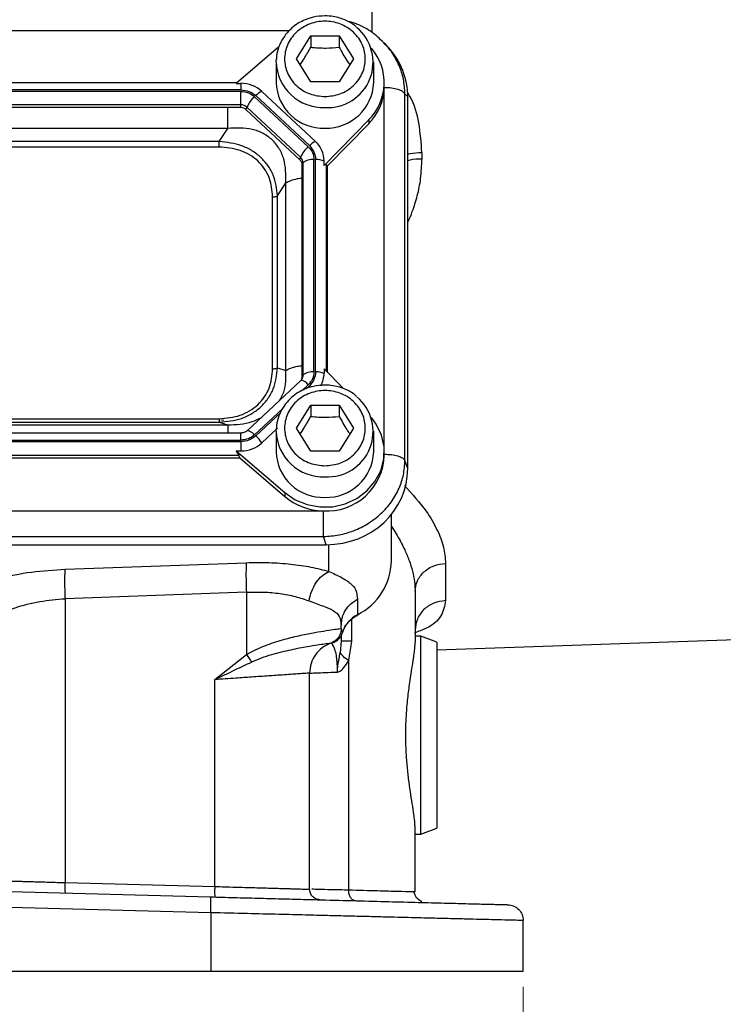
# Model space of a CAD drawing. Header units: inches. Extents: x 0.6 to 16.3, y 0.2 to 11.5.
# Tile 4 of 16: x 5.4 to 7.2, y 4 to 6.5. Entities that reach past the tile are written whole.
import ezdxf

# ---------------------------------------------------------------- set-up
doc = ezdxf.new("R2010")
doc.units = ezdxf.units.IN
doc.header["$MEASUREMENT"] = 0
doc.styles.add('SLDTEXTSTYLE0', font='TXT', dxfattribs={"width": 0.75})
doc.dimstyles.new('SLDDIMSTYLE3', dxfattribs={"dimtxt": 0.137795, "dimasz": 0.14, "dimexe": 0, "dimexo": 0.0625, "dimgap": 0.034449, "dimtad": 0, "dimdec": 1, "dimlfac": 1.5, "dimrnd": 1e-09, "dimzin": 12, "dimdsep": 46, "dimtxsty": 'SLDTEXTSTYLE0', "dimblk1": 'CLOSED', "dimblk2": 'CLOSED', "dimsah": 1, "dimcen": 0.09, "dimadec": 0, "dimazin": 3, "dimtfac": 1, "dimtdec": 1, "dimtofl": 0, "dimtmove": 0, "dimatfit": 3, "dimldrblk": 'CLOSED', "dimfxl": 0, "dimfrac": 2, "dimtolj": 1, "dimtzin": 12, "dimarcsym": 0})

# ---------------------------------------------------------------- blocks, each defined once
blk = doc.blocks.new('_Closed')
at = {"color": 0, "linetype": 'ByBlock', "lineweight": -2}
for p, q in [((-1, 0.166667), (0, 0)), ((-1, 0.166667), (-1, -0.166667)), ((0, 0), (-1, -0.166667)), ((0, 0), (-1, 0))]:
    blk.add_line(p, q, dxfattribs=at)
blk = doc.blocks.new('_D_11')
at = {"color": 7, "linetype": 'Continuous', "lineweight": 0}
for p, q in [((3.4275, 4.0914), (3.4275, 3.7743)), ((6.6808, 4.0914), (6.6808, 3.7743)), ((5.8192, 4.0121), (5.7772, 4.0121)), ((5.7772, 4.0121), (5.7772, 3.7934)), ((6.1246, 4.0121), (6.1666, 4.0121)), ((6.1666, 4.0121), (6.1666, 3.7934)), ((3.4275, 3.8137), (5.6564, 3.8137)), ((6.6808, 3.8137), (6.2875, 3.8137)), ((5.7772, 3.7934), (5.8192, 3.7934)), ((6.1666, 3.7934), (6.1246, 3.7934))]:
    blk.add_line(p, q, dxfattribs=at)
at = {"color": 7, "linetype": 'Continuous', "lineweight": 18, "xscale": 0.14, "yscale": 0.14, "rotation": 180.0000000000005}
blk.add_blockref('_Closed', (3.4275, 3.8137, 0.1218), dxfattribs=at)
at = {"color": 7, "linetype": 'Continuous', "lineweight": 18, "xscale": 0.14, "yscale": 0.14}
blk.add_blockref('_Closed', (6.6808, 3.8137, 0.1218), dxfattribs=at)
at = {"color": 7, "linetype": 'Continuous', "lineweight": 18, "char_height": 0.1378, "attachment_point": 1, "style": 'SLDTEXTSTYLE0'}
for s, insert in [('124', (5.8192, 3.971)), ('4.9', (5.8447, 3.7648))]:
    blk.add_mtext(s, dxfattribs=dict(at, insert=insert))

msp = doc.modelspace()

# ---------------------------------------------------------------- linework, layer by layer
at = {"color": 8, "linetype": 'Continuous', "lineweight": 25}
for p, q in [((6.298, 6.556), (6.298, 6.5044)), ((6.0882, 6.5079), (4.0199, 6.5079)), ((6.3294, 5.4495), (6.3294, 6.3624)), ((6.1834, 5.6472), (6.1834, 6.1696)), ((6.122, 5.5991), (6.1374, 5.6134)), ((6.1324, 5.6034), (6.1402, 5.6107)), ((6.0018, 5.4869), (6.0719, 5.5523)), ((6.0047, 5.4842), (6.0668, 5.5422)), ((5.967, 5.4734), (5.967, 5.4914)), ((6.1896, 5.1415), (6.1896, 5.2092)), ((6.2466, 5.0201), (6.2466, 4.9655))]:
    msp.add_line(p, q, dxfattribs=at)
at = {"color": 7, "linetype": 'Continuous', "lineweight": 25}
for p, q in [((6.1075, 6.4373), (6.1435, 6.4955)), ((6.1435, 6.4955), (6.2155, 6.4955)), ((6.1435, 6.4955), (6.1435, 6.4668)), ((6.2155, 6.4955), (6.2515, 6.4373)), ((6.2155, 6.4955), (6.2155, 6.4668)), ((6.3317, 6.4739), (6.3283, 6.4777)), ((6.34, 6.4662), (6.3324, 6.4746)), ((6.0631, 6.4679), (5.9551, 6.3755)), ((6.0562, 6.4296), (6.0564, 6.436)), ((6.0562, 6.4296), (6.0562, 6.3776)), ((6.1435, 6.3791), (6.1075, 6.4373)), ((6.2515, 6.4373), (6.2155, 6.3791)), ((6.3028, 6.3776), (6.3028, 6.4296)), ((5.9569, 6.377), (4.1521, 6.377)), ((5.9551, 6.3755), (5.967, 6.3755)), ((5.967, 6.3755), (5.967, 6.3591)), ((6.2155, 6.3791), (6.1435, 6.3791)), ((6.3295, 6.368), (6.3295, 6.3776)), ((5.967, 6.3591), (4.142, 6.3591)), ((5.967, 6.3553), (4.142, 6.3553)), ((5.967, 6.3212), (5.967, 6.3553)), ((6.1554, 6.2285), (6.0199, 6.3551)), ((6.3295, 6.3645), (6.3295, 6.368)), ((6.3819, 5.4221), (6.3819, 6.3487)), ((6.3888, 6.3411), (6.3819, 6.3487)), ((6.1374, 6.2153), (6.0018, 6.3418)), ((6.1402, 6.218), (6.0047, 6.3445)), ((6.3888, 5.4016), (6.3888, 6.3411)), ((5.967, 6.3212), (4.142, 6.3212)), ((5.967, 6.3142), (4.142, 6.3142)), ((5.967, 6.3142), (5.967, 6.3212)), ((5.9806, 6.3089), (5.9823, 6.3153)), ((6.1162, 6.1824), (5.9806, 6.3089)), ((6.1179, 6.1888), (5.9823, 6.3153)), ((6.1773, 6.1681), (6.2901, 6.2829)), ((6.1858, 6.1672), (6.2901, 6.2734)), ((6.2901, 6.2829), (6.2901, 6.2734)), ((5.9336, 6.2615), (4.1754, 6.2615)), ((5.9122, 6.2283), (5.9336, 6.2615)), ((5.9122, 6.2283), (4.1968, 6.2283)), ((5.9122, 6.2145), (4.1968, 6.2145)), ((6.4247, 6.2006), (6.4247, 6.1842)), ((6.1162, 6.1824), (6.1179, 6.1888)), ((6.1218, 6.1696), (6.1242, 6.1744)), ((6.1242, 5.6377), (6.1242, 6.1744)), ((6.1518, 5.646), (6.1518, 6.1827)), ((6.1559, 5.646), (6.1559, 6.1827)), ((6.1773, 6.1681), (6.1773, 6.1791)), ((6.1218, 5.6328), (6.1218, 6.1696)), ((6.1858, 6.1672), (6.1834, 6.1696)), ((6.1858, 5.6448), (6.1858, 6.1672)), ((6.0594, 6.0909), (6.0808, 6.1241)), ((6.0808, 5.6497), (6.0808, 6.1241)), ((6.0473, 5.6539), (6.0473, 6.0883)), ((6.0594, 5.6564), (6.0594, 6.0909)), ((6.0594, 5.6564), (6.0808, 5.6497)), ((6.1773, 5.6535), (6.1773, 5.6424)), ((6.2262, 5.6037), (6.1773, 5.6535)), ((6.1222, 5.6291), (6.119, 5.6243)), ((6.1218, 5.6328), (6.1242, 5.6377)), ((6.1221, 5.6289), (6.1218, 5.6284)), ((6.1182, 5.6239), (5.9827, 5.4973)), ((6.1075, 5.5037), (6.1435, 5.5619)), ((6.1435, 5.5619), (6.2155, 5.5619)), ((6.1435, 5.5619), (6.1435, 5.5332)), ((6.2155, 5.5619), (6.2515, 5.5037)), ((6.2155, 5.5619), (6.2155, 5.5332)), ((4.1968, 5.5277), (5.9122, 5.5277)), ((4.1754, 5.5122), (5.9336, 5.5122)), ((4.1968, 5.5189), (5.9122, 5.5189)), ((5.9122, 5.5189), (5.9336, 5.5122)), ((5.9179, 5.5241), (5.9242, 5.5244)), ((6.0199, 5.4665), (6.0593, 5.5033)), ((6.0562, 5.4961), (6.0564, 5.5024)), ((6.1435, 5.4455), (6.1075, 5.5037)), ((6.2515, 5.5037), (6.2155, 5.4455)), ((5.967, 5.4914), (4.142, 5.4914)), ((6.0562, 5.4961), (6.0562, 5.444)), ((6.3028, 5.444), (6.3028, 5.4961)), ((4.142, 5.4734), (5.967, 5.4734)), ((4.142, 5.4696), (5.967, 5.4696)), ((5.967, 5.4696), (5.967, 5.446)), ((4.1446, 5.4285), (5.9644, 5.4285)), ((4.1472, 5.4356), (5.9618, 5.4356)), ((5.9551, 5.446), (6.0782, 5.3407)), ((5.9551, 5.446), (5.967, 5.446)), ((5.9644, 5.4285), (5.9618, 5.4356)), ((5.9644, 5.4285), (6.0782, 5.3312)), ((6.2155, 5.4455), (6.1435, 5.4455)), ((6.3295, 5.4344), (6.3295, 5.444)), ((6.3888, 5.4016), (6.3819, 5.4221)), ((6.0782, 5.3407), (6.0782, 5.3312)), ((3.9355, 5.2945), (6.1735, 5.2945)), ((6.3475, 5.168), (6.3475, 5.2852)), ((3.9332, 5.2297), (6.1758, 5.2297)), ((6.1827, 5.2091), (6.1758, 5.2297)), ((3.9263, 5.2091), (6.1827, 5.2091)), ((5.5229, 5.1471), (5.9808, 5.1636)), ((6.4847, 5.1618), (6.4847, 5.0678)), ((5.9808, 5.089), (5.5229, 5.0725)), ((5.9808, 5.089), (5.9808, 4.9313)), ((6.4075, 5.0906), (6.4075, 4.9626)), ((5.5229, 5.0725), (5.5229, 4.3548)), ((6.2619, 5.0712), (6.2619, 5.0321)), ((6.2208, 4.9975), (6.2208, 5.006)), ((6.2208, 4.9975), (6.2208, 4.9975)), ((6.2243, 4.9884), (6.2208, 4.9975)), ((6.2208, 4.9794), (6.2208, 4.9655)), ((6.1941, 4.9598), (6.1942, 4.9598)), ((6.1989, 4.9614), (6.2009, 4.962)), ((6.2208, 4.9655), (6.2181, 4.9366)), ((6.2466, 4.9655), (6.2394, 4.9161)), ((6.4222, 4.9775), (6.4075, 4.9775)), ((6.4622, 4.9629), (6.4222, 4.9775)), ((6.4222, 4.7275), (6.4222, 4.9775)), ((6.4622, 4.943), (7.4153, 4.9763)), ((6.4622, 4.9629), (6.4622, 4.7275)), ((5.9008, 4.8679), (5.9808, 4.9313)), ((6.2394, 4.9161), (6.2394, 4.3356)), ((6.1408, 4.338), (6.1408, 4.8844)), ((5.9008, 4.3449), (5.9008, 4.8679)), ((6.4222, 4.4774), (6.4222, 4.7275)), ((6.4622, 4.7275), (6.4622, 4.492)), ((6.4075, 4.331), (6.4075, 4.4923)), ((6.4222, 4.4774), (6.4622, 4.492)), ((6.4075, 4.4774), (6.4222, 4.4774)), ((5.0542, 4.3404), (5.8901, 4.3186)), ((5.5229, 4.3548), (5.9008, 4.3449)), ((6.4075, 4.331), (6.4025, 4.3311)), ((5.8911, 4.2786), (5.0542, 4.3005)), ((5.8911, 4.2786), (5.8911, 4.1308)), ((6.6808, 4.1308), (6.6808, 4.2589)), ((5.0542, 4.1308), (5.8911, 4.1308)), ((5.8911, 4.1308), (6.6808, 4.1308))]:
    msp.add_line(p, q, dxfattribs=at)
at = {"color": 7, "linetype": 'Continuous', "lineweight": 25, "flags": 128}
for points in [[(6.119, 5.6243), (6.1187, 5.6242), (6.1182, 5.6239)], [(6.0782, 5.3407), (6.1045, 5.3227), (6.1344, 5.3104), (6.1664, 5.3045), (6.1991, 5.3051), (6.2308, 5.3124), (6.2601, 5.3259), (6.2856, 5.3449), (6.306, 5.3687), (6.3205, 5.3961), (6.3282, 5.4257), (6.3289, 5.4562), (6.3226, 5.4861), (6.3094, 5.514), (6.297, 5.531)]]:
    msp.add_lwpolyline(points, dxfattribs=at)
at = {"color": 8, "linetype": 'Continuous', "lineweight": 25, "flags": 128}
for points in [[(6.1402, 5.6107), (6.1424, 5.6087), (6.1435, 5.6075)], [(5.9827, 5.4973), (5.9832, 5.4977), (5.9847, 5.4979), (5.9867, 5.4975), (5.9891, 5.4964), (5.9919, 5.4948), (5.9951, 5.4926), (5.9984, 5.49), (6.0018, 5.4869)]]:
    msp.add_lwpolyline(points, dxfattribs=at)
at = {"color": 7, "linetype": 'Continuous', "lineweight": 25}
for centre, radius, start, end in [((6.1867, 6.4288), 0.1145, 266.3771, 50.4029), ((6.1958, 6.3775), 0.1335, 314.921, 40.7128), ((5.9674, 6.298), 0.0776, 47.4101, 90.3067), ((6.1746, 6.3808), 0.1185, 181.5683, 272.3664), ((6.1831, 6.3821), 0.1198, 268.2549, 357.8104), ((6.0399, 6.3102), 0.0492, 114.0491, 135.7255), ((6.1941, 6.3689), 0.1354, 315.13, 357.2496), ((6.0489, 6.2867), 0.0724, 130.5237, 156.7761), ((5.9671, 6.2987), 0.0225, 47.4101, 90.3067), ((5.9671, 6.2941), 0.02, 47.4101, 90.3067), ((6.1754, 6.1836), 0.0492, 114.0491, 135.7255), ((6.1097, 6.1787), 0.0676, 0.3768, 47.4752), ((6.1844, 6.1602), 0.0724, 130.5237, 156.7761), ((6.1044, 6.1695), 0.0175, 0.3768, 47.4752), ((6.1046, 6.1743), 0.0196, 0.3768, 47.4752), ((6.1471, 6.1484), 0.0347, 82.2097, 131.263), ((6.1573, 6.1252), 0.0575, 69.6232, 91.4049), ((6.1048, 5.6328), 0.017, 338.3655, 359.9556), ((6.1471, 5.6116), 0.0347, 82.2097, 131.263), ((6.1573, 5.5884), 0.0575, 69.6232, 91.4049), ((6.1111, 5.6425), 0.0662, 331.5896, 359.8977), ((6.1867, 5.4952), 0.1145, 266.3771, 50.4029), ((5.9364, 5.4105), 0.1005, 33.8558, 47.191), ((5.9674, 5.5236), 0.0776, 269.6933, 312.5899), ((6.1746, 5.4472), 0.1185, 181.5683, 272.3664), ((6.1841, 5.4397), 0.1455, 266.7037, 357.9341), ((6.1831, 5.4485), 0.1198, 268.2549, 357.8104), ((6.1786, 5.4501), 0.1557, 229.8035, 268.1235), ((6.1932, 5.1703), 0.1543, 296.448, 359.1655), ((6.2963, 4.9644), 0.0759, 116.9064, 161.5208)]:
    msp.add_arc(centre, radius, start, end, dxfattribs=at)
at = {"color": 8, "linetype": 'Continuous', "lineweight": 25}
for centre, radius, start, end in [((6.1746, 6.4329), 0.1185, 181.5683, 272.3664), ((6.105, 5.6377), 0.0192, 332.7518, 359.904), ((6.1155, 5.5974), 0.0271, 36.1819, 82.5132), ((6.1746, 5.4993), 0.1185, 181.5683, 272.3664)]:
    msp.add_arc(centre, radius, start, end, dxfattribs=at)
at = {"color": 7, "linetype": 'Continuous', "lineweight": 25}
for centre, major_axis, ratio, start_param, end_param in [((6.1763, 6.3351), (0.2087, 0.0437), 0.927683, 6.091166, 6.782759), ((6.1559, 6.1397), (0.0275, 0.0299), 0.170211, 6.275096, 6.798785), ((5.9317, 5.4596), (0.0301, -0.0274), 0.184584, 0.341071, 0.86476), ((6.1763, 5.4076), (0.2087, -0.0437), 0.927683, 4.934566, 6.475204)]:
    msp.add_ellipse(centre, major_axis=major_axis, ratio=ratio, start_param=start_param, end_param=end_param, dxfattribs=at)
for points, knots in [([(6.1795, 6.5462), (6.1696, 6.5456), (6.1558, 6.5447), (6.1363, 6.5391), (6.1204, 6.5326), (6.103, 6.5218), (6.0868, 6.5075), (6.0728, 6.4896), (6.0625, 6.4684), (6.057, 6.4501), (6.057, 6.439), (6.057, 6.436)], [0, 0, 0, 0, 0.158678, 0.222199, 0.327755, 0.437835, 0.556596, 0.681809, 0.813083, 0.950591, 1, 1, 1, 1]), ([(6.1795, 6.3421), (6.1667, 6.3433), (6.1469, 6.3453), (6.1232, 6.3572), (6.1069, 6.3694), (6.0936, 6.3847), (6.0813, 6.4069), (6.075, 6.4373), (6.0813, 6.4677), (6.0936, 6.4899), (6.1069, 6.5051), (6.1232, 6.5175), (6.1469, 6.529), (6.1795, 6.5348), (6.2121, 6.529), (6.2358, 6.5175), (6.2521, 6.5051), (6.2654, 6.4899), (6.2777, 6.4677), (6.284, 6.4373), (6.2777, 6.4069), (6.2654, 6.3847), (6.2521, 6.3694), (6.2358, 6.3572), (6.2121, 6.3453), (6.1923, 6.3433), (6.1795, 6.3421)], [0, 0, 0, 0, 0.0598642, 0.0920902, 0.125, 0.1579098, 0.1901358, 0.25, 0.3098642, 0.3420902, 0.375, 0.4079098, 0.4401358, 0.5, 0.5598642, 0.5920902, 0.625, 0.6579098, 0.6901358, 0.75, 0.8098642, 0.8420902, 0.875, 0.9079098, 0.9401358, 1, 1, 1, 1]), ([(6.2588, 6.5181), (6.2563, 6.5204), (6.2482, 6.5274), (6.2338, 6.5347), (6.2165, 6.5412), (6.199, 6.5453), (6.1864, 6.5459), (6.1795, 6.5462)], [0, 0, 0, 0, 0.118687, 0.3788228, 0.5614596, 0.762283, 1, 1, 1, 1]), ([(6.3326, 6.4744), (6.3218, 6.4847), (6.3004, 6.5051), (6.267, 6.5242), (6.2448, 6.5302), (6.2371, 6.5323)], [0, 0, 0, 0, 0.397032, 0.789749, 1, 1, 1, 1]), ([(6.1167, 6.4225), (6.12, 6.4274), (6.129, 6.4407), (6.1379, 6.4568), (6.1435, 6.4668)], [0, 0, 0, 0, 0.376375, 1, 1, 1, 1]), ([(6.1435, 6.4668), (6.1564, 6.4658), (6.1804, 6.4638), (6.2044, 6.4659), (6.2155, 6.4668)], [0, 0, 0, 0, 0.534747, 1, 1, 1, 1]), ([(6.2155, 6.4668), (6.2219, 6.4552), (6.2309, 6.4391), (6.2398, 6.4261), (6.2423, 6.4224)], [0, 0, 0, 0, 0.718831, 1, 1, 1, 1]), ([(6.0808, 6.1241), (6.0808, 6.1447), (6.0809, 6.1752), (6.0646, 6.2114), (6.0467, 6.2336), (6.0232, 6.25), (5.9856, 6.2642), (5.9545, 6.2626), (5.9336, 6.2615)], [0, 0, 0, 0, 0.257397, 0.381602, 0.5, 0.618394, 0.742603, 1, 1, 1, 1]), ([(6.0594, 6.0909), (6.0574, 6.1087), (6.0543, 6.1357), (6.0362, 6.1678), (6.018, 6.1889), (5.9953, 6.206), (5.9607, 6.223), (5.9315, 6.2262), (5.9122, 6.2283)], [0, 0, 0, 0, 0.2489774, 0.3760593, 0.5, 0.6239451, 0.7510226, 1, 1, 1, 1]), ([(6.0473, 6.0883), (6.0457, 6.1051), (6.0433, 6.1303), (6.027, 6.1604), (6.0103, 6.1799), (5.9893, 6.1955), (5.9572, 6.2107), (5.9302, 6.213), (5.9122, 6.2145)], [0, 0, 0, 0, 0.250062, 0.376147, 0.5, 0.62379, 0.749938, 1, 1, 1, 1]), ([(5.9122, 5.5189), (5.9315, 5.5207), (5.9607, 5.5233), (5.9953, 5.54), (6.018, 5.5569), (6.0362, 5.5782), (6.0543, 5.6106), (6.0574, 5.6382), (6.0594, 5.6564)], [0, 0, 0, 0, 0.2489774, 0.3760593, 0.5, 0.6239451, 0.7510226, 1, 1, 1, 1]), ([(5.9122, 5.5277), (5.9302, 5.5292), (5.9572, 5.5315), (5.9893, 5.5467), (6.0103, 5.5623), (6.027, 5.5818), (6.0433, 5.6119), (6.0457, 5.6371), (6.0473, 5.6539)], [0, 0, 0, 0, 0.250062, 0.376147, 0.5, 0.62379, 0.749938, 1, 1, 1, 1]), ([(6.1795, 5.6126), (6.1696, 5.612), (6.1558, 5.6111), (6.1363, 5.6056), (6.1204, 5.599), (6.103, 5.5882), (6.0868, 5.5739), (6.0728, 5.5561), (6.0625, 5.5349), (6.057, 5.5165), (6.057, 5.5054), (6.057, 5.5025)], [0, 0, 0, 0, 0.158678, 0.222199, 0.327755, 0.437835, 0.556596, 0.681809, 0.813083, 0.950591, 1, 1, 1, 1]), ([(6.2588, 5.5846), (6.2563, 5.5868), (6.2482, 5.5938), (6.2338, 5.6012), (6.2165, 5.6076), (6.199, 5.6117), (6.1864, 5.6123), (6.1795, 5.6126)], [0, 0, 0, 0, 0.118687, 0.3788228, 0.5614596, 0.762283, 1, 1, 1, 1]), ([(6.1795, 5.4085), (6.1667, 5.4097), (6.1469, 5.4117), (6.1232, 5.4236), (6.1069, 5.4359), (6.0936, 5.4511), (6.0813, 5.4733), (6.075, 5.5037), (6.0813, 5.5341), (6.0936, 5.5563), (6.1069, 5.5715), (6.1232, 5.5839), (6.1469, 5.5954), (6.1795, 5.6012), (6.2121, 5.5954), (6.2358, 5.5839), (6.2521, 5.5715), (6.2654, 5.5563), (6.2777, 5.5341), (6.284, 5.5037), (6.2777, 5.4733), (6.2654, 5.4511), (6.2521, 5.4359), (6.2358, 5.4236), (6.2121, 5.4117), (6.1923, 5.4097), (6.1795, 5.4085)], [0, 0, 0, 0, 0.0598642, 0.0920902, 0.125, 0.1579098, 0.1901358, 0.25, 0.3098642, 0.3420902, 0.375, 0.4079098, 0.4401358, 0.5, 0.5598642, 0.5920902, 0.625, 0.6579098, 0.6901358, 0.75, 0.8098642, 0.8420902, 0.875, 0.9079098, 0.9401358, 1, 1, 1, 1]), ([(6.1167, 5.4889), (6.12, 5.4939), (6.129, 5.5071), (6.1379, 5.5232), (6.1435, 5.5332)], [0, 0, 0, 0, 0.376375, 1, 1, 1, 1]), ([(6.1435, 5.5332), (6.1564, 5.5322), (6.1804, 5.5303), (6.2044, 5.5323), (6.2155, 5.5332)], [0, 0, 0, 0, 0.534747, 1, 1, 1, 1]), ([(6.2155, 5.5332), (6.2219, 5.5217), (6.2309, 5.5056), (6.2398, 5.4925), (6.2423, 5.4888)], [0, 0, 0, 0, 0.718831, 1, 1, 1, 1]), ([(5.9826, 5.4974), (5.9825, 5.4972), (5.9816, 5.496), (5.9788, 5.4943), (5.9745, 5.4924), (5.9705, 5.4915), (5.9679, 5.4914), (5.967, 5.4914)], [0, 0, 0, 0, 0.0321169, 0.3195246, 0.5670636, 0.8527314, 1, 1, 1, 1]), ([(6.1758, 5.2297), (6.189, 5.2306), (6.215, 5.2325), (6.2468, 5.242), (6.2711, 5.2526), (6.2952, 5.266), (6.3222, 5.2867), (6.3488, 5.317), (6.3676, 5.3505), (6.3795, 5.3861), (6.3811, 5.4099), (6.3819, 5.4221)], [0, 0, 0, 0, 0.1230964, 0.2409199, 0.3064863, 0.3715493, 0.5000851, 0.6286241, 0.7590801, 0.8769054, 1, 1, 1, 1]), ([(5.9808, 5.1636), (6, 5.1639), (6.0384, 5.1646), (6.0936, 5.1606), (6.1454, 5.1532), (6.1748, 5.1454), (6.1896, 5.1415)], [0, 0, 0, 0, 0.248228, 0.496982, 0.747291, 1, 1, 1, 1]), ([(5.2277, 5.0735), (5.247, 5.084), (5.2823, 5.1033), (5.3559, 5.1256), (5.4358, 5.1415), (5.4941, 5.1453), (5.5229, 5.1471)], [0, 0, 0, 0, 0.276938, 0.508222, 0.75687, 1, 1, 1, 1]), ([(6.1394, 5.0669), (6.1413, 5.0752), (6.1451, 5.0917), (6.1569, 5.1139), (6.1721, 5.1319), (6.1837, 5.1383), (6.1896, 5.1415)], [0, 0, 0, 0, 0.250078, 0.5, 0.749922, 1, 1, 1, 1]), ([(6.1896, 5.1415), (6.2005, 5.1365), (6.2229, 5.1261), (6.2451, 5.1122), (6.2595, 5.0949), (6.2611, 5.0792), (6.2619, 5.0712)], [0, 0, 0, 0, 0.231703, 0.477108, 0.735841, 1, 1, 1, 1]), ([(5.9808, 5.089), (5.9953, 5.0893), (6.0246, 5.09), (6.0664, 5.086), (6.1058, 5.0786), (6.1281, 5.0709), (6.1394, 5.0669)], [0, 0, 0, 0, 0.246405, 0.494831, 0.742053, 1, 1, 1, 1]), ([(5.2986, 4.9989), (5.3117, 5.0085), (5.338, 5.0277), (5.3937, 5.0505), (5.4567, 5.0669), (5.5012, 5.0707), (5.5229, 5.0725)], [0, 0, 0, 0, 0.25601, 0.513417, 0.763374, 1, 1, 1, 1]), ([(6.1394, 5.0669), (6.1516, 5.0625), (6.1759, 5.0537), (6.2016, 5.0434), (6.218, 5.029), (6.2199, 5.0137), (6.2208, 5.006)], [0, 0, 0, 0, 0.248047, 0.495522, 0.745376, 1, 1, 1, 1]), ([(6.224, 4.9859), (6.2257, 4.9912), (6.2295, 5.0022), (6.2409, 5.0162), (6.2521, 5.0258), (6.2595, 5.0294), (6.2616, 5.0304)], [0, 0, 0, 0, 0.28443, 0.602702, 0.8909, 1, 1, 1, 1]), ([(5.9808, 4.9313), (5.9872, 4.9349), (6.0008, 4.9425), (6.0223, 4.9518), (6.0445, 4.96), (6.0739, 4.9693), (6.1091, 4.9783), (6.1464, 4.9859), (6.1777, 4.9912), (6.201, 4.9948), (6.2169, 4.9969), (6.2195, 4.9973), (6.2208, 4.9975)], [0, 0, 0, 0, 0.0572906, 0.1200176, 0.1829636, 0.245585, 0.3715842, 0.4966087, 0.6195344, 0.7470051, 0.8689312, 1, 1, 1, 1]), ([(6.2208, 4.9975), (6.2204, 4.9934), (6.2197, 4.9852), (6.2139, 4.9741), (6.2054, 4.965), (6.1979, 4.9615), (6.1941, 4.9598)], [0, 0, 0, 0, 0.250069, 0.5, 0.749931, 1, 1, 1, 1]), ([(6.2009, 4.962), (6.2037, 4.9633), (6.2096, 4.966), (6.2166, 4.9724), (6.2217, 4.98), (6.2234, 4.9856), (6.2242, 4.9884)], [0, 0, 0, 0, 0.233257, 0.496869, 0.748098, 1, 1, 1, 1]), ([(6.1942, 4.9598), (6.1933, 4.9596), (6.1915, 4.9593), (6.1795, 4.9577), (6.1609, 4.9551), (6.1386, 4.9516), (6.1155, 4.9474), (6.0935, 4.943), (6.0697, 4.9375), (6.0444, 4.9308), (6.0188, 4.9228), (6.002, 4.9157), (5.9939, 4.9123)], [0, 0, 0, 0, 0.123595, 0.24915, 0.375161, 0.500025, 0.58424, 0.668228, 0.752349, 0.836878, 0.921624, 1, 1, 1, 1]), ([(6.2112, 4.8871), (6.2112, 4.8908), (6.2112, 4.8984), (6.2106, 4.9095), (6.2097, 4.9203), (6.2078, 4.9336), (6.2047, 4.9452), (6.1976, 4.9592), (6.1957, 4.9595), (6.1942, 4.9598)], [0, 0, 0, 0, 0.04966, 0.101932, 0.15927, 0.223772, 0.370133, 0.510452, 1, 1, 1, 1]), ([(6.1981, 4.9611), (6.1983, 4.9612), (6.1985, 4.9612), (6.1988, 4.9613), (6.1989, 4.9614)], [0, 0, 0, 0, 0.500111, 1, 1, 1, 1]), ([(6.1997, 4.9622), (6.1997, 4.9622), (6.1997, 4.9621), (6.2016, 4.9625), (6.2028, 4.9628)], [0, 0, 0, 0, 0.35683, 1, 1, 1, 1]), ([(6.4075, 4.4923), (6.4074, 4.4952), (6.4073, 4.5013), (6.4063, 4.5128), (6.4041, 4.53), (6.4004, 4.5537), (6.3957, 4.5843), (6.3911, 4.6168), (6.3873, 4.6512), (6.3847, 4.6873), (6.3838, 4.7203), (6.3841, 4.7502), (6.3853, 4.7769), (6.3873, 4.8025), (6.3897, 4.8257), (6.3922, 4.8462), (6.3956, 4.8703), (6.3996, 4.8962), (6.4033, 4.9197), (6.4059, 4.9385), (6.4073, 4.9522), (6.4074, 4.9596), (6.4075, 4.9626)], [0, 0, 0, 0, 0.032963, 0.069964, 0.110499, 0.179876, 0.24431, 0.307601, 0.370028, 0.431322, 0.495324, 0.536869, 0.582683, 0.631632, 0.670392, 0.708565, 0.746452, 0.81215, 0.872749, 0.915418, 0.965513, 1, 1, 1, 1]), ([(6.2112, 4.8871), (6.2113, 4.8891), (6.2113, 4.892), (6.2116, 4.8975), (6.2126, 4.9069), (6.2152, 4.9206), (6.2171, 4.9313), (6.218, 4.9366)], [0, 0, 0, 0, 0.117087, 0.170605, 0.32467, 0.669483, 1, 1, 1, 1]), ([(6.2394, 4.9161), (6.2343, 4.9198), (6.2239, 4.9271), (6.22, 4.9334), (6.2181, 4.9366)], [0, 0, 0, 0, 0.500003, 1, 1, 1, 1]), ([(5.9008, 4.8679), (5.9183, 4.8764), (5.9495, 4.8915), (5.9805, 4.906), (5.9939, 4.9122)], [0, 0, 0, 0, 0.564468, 1, 1, 1, 1]), ([(6.2112, 4.8871), (6.2128, 4.8875), (6.2186, 4.8892), (6.229, 4.8985), (6.2357, 4.9099), (6.2394, 4.9161)], [0, 0, 0, 0, 0.139886, 0.528328, 1, 1, 1, 1]), ([(6.1408, 4.8844), (6.14, 4.8844), (6.1384, 4.8842), (6.1264, 4.8834), (6.1107, 4.8823), (6.0931, 4.8811), (6.0742, 4.8798), (6.0552, 4.8785), (6.0369, 4.8772), (6.0163, 4.8758), (5.9889, 4.8739), (5.9506, 4.8713), (5.9187, 4.8691), (5.9008, 4.8679)], [0, 0, 0, 0, 0.120033, 0.243263, 0.327272, 0.412719, 0.499608, 0.55743, 0.618415, 0.682561, 0.749871, 0.859789, 1, 1, 1, 1]), ([(6.1408, 4.8844), (6.1417, 4.8844), (6.1433, 4.8845), (6.1571, 4.885), (6.1788, 4.8859), (6.2003, 4.8867), (6.2112, 4.8871)], [0, 0, 0, 0, 0.24175, 0.488995, 0.741742, 1, 1, 1, 1]), ([(5.2986, 4.3613), (5.3068, 4.3611), (5.3244, 4.3606), (5.3602, 4.3595), (5.3923, 4.3586), (5.4154, 4.3579), (5.4261, 4.3576), (5.4372, 4.3573), (5.4487, 4.357), (5.4634, 4.3565), (5.4881, 4.3558), (5.509, 4.3552), (5.5229, 4.3548)], [0, 0, 0, 0, 0.158578, 0.338215, 0.538892, 0.581634, 0.625222, 0.669655, 0.714933, 0.761057, 0.841953, 1, 1, 1, 1]), ([(5.9008, 4.3449), (5.9134, 4.3446), (5.937, 4.3439), (5.9691, 4.3429), (5.9953, 4.3422), (6.0174, 4.3415), (6.0365, 4.341), (6.0536, 4.3405), (6.0682, 4.3401), (6.0805, 4.3397), (6.0911, 4.3394), (6.1008, 4.3391), (6.11, 4.3389), (6.1184, 4.3386), (6.1288, 4.3383), (6.1386, 4.338), (6.1401, 4.338), (6.1408, 4.338)], [0, 0, 0, 0, 0.098827, 0.185041, 0.258633, 0.319597, 0.38063, 0.437282, 0.489555, 0.537446, 0.578962, 0.623043, 0.669691, 0.718904, 0.770683, 0.883084, 1, 1, 1, 1]), ([(6.2564, 4.309), (6.2542, 4.3094), (6.2496, 4.3104), (6.2439, 4.3165), (6.2401, 4.3253), (6.2397, 4.3322), (6.2394, 4.3356)], [0, 0, 0, 0, 0.250168, 0.5, 0.749832, 1, 1, 1, 1]), ([(5.8901, 4.3186), (5.9101, 4.318), (5.9502, 4.317), (6.0097, 4.3154), (6.0682, 4.3139), (6.1253, 4.3124), (6.1933, 4.3106), (6.2701, 4.3086), (6.3518, 4.3065), (6.4255, 4.3045), (6.49, 4.3029), (6.5442, 4.3014), (6.5802, 4.3005), (6.603, 4.2999), (6.6171, 4.2995), (6.6281, 4.2992), (6.636, 4.299), (6.641, 4.2989), (6.6416, 4.2989), (6.6419, 4.2989)], [0, 0, 0, 0, 0.049972, 0.100203, 0.150176, 0.199953, 0.250042, 0.333512, 0.416677, 0.499981, 0.583209, 0.666635, 0.749942, 0.791618, 0.833308, 0.874973, 0.916492, 0.958307, 1, 1, 1, 1]), ([(6.4242, 4.3063), (6.4194, 4.3092), (6.4098, 4.315), (6.4064, 4.3257), (6.4046, 4.3311)], [0, 0, 0, 0, 0.49419, 1, 1, 1, 1]), ([(6.6808, 4.2589), (6.6797, 4.2589), (6.6773, 4.259), (6.6582, 4.2595), (6.6317, 4.2601), (6.6015, 4.2609), (6.5717, 4.2616), (6.537, 4.2625), (6.4972, 4.2635), (6.4584, 4.2644), (6.4223, 4.2653), (6.39, 4.2661), (6.3549, 4.267), (6.3169, 4.268), (6.276, 4.269), (6.2321, 4.2701), (6.1836, 4.2713), (6.1273, 4.2727), (6.06, 4.2744), (5.98, 4.2764), (5.922, 4.2778), (5.8911, 4.2786)], [0, 0, 0, 0, 0.079588, 0.159771, 0.240552, 0.290581, 0.341533, 0.393407, 0.446203, 0.499922, 0.532983, 0.567375, 0.6031, 0.640156, 0.678543, 0.718263, 0.759314, 0.806247, 0.862007, 0.926592, 1, 1, 1, 1])]:
    msp.add_open_spline(points, degree=3, knots=knots, dxfattribs=at)
at = {"color": 8, "linetype": 'Continuous', "lineweight": 25}
for points, knots in [([(6.3819, 6.3487), (6.3811, 6.3613), (6.3795, 6.3859), (6.3697, 6.4159), (6.3585, 6.4388), (6.3474, 6.4572), (6.3372, 6.468), (6.3317, 6.4739)], [0, 0, 0, 0, 0.274057, 0.536375, 0.68235, 0.827203, 1, 1, 1, 1]), ([(6.4247, 6.2006), (6.4229, 6.2255), (6.4195, 6.2731), (6.4055, 6.3253), (6.3905, 6.3487), (6.3883, 6.3521)], [0, 0, 0, 0, 0.4830737, 0.923908, 1, 1, 1, 1]), ([(5.9336, 6.2615), (5.9336, 6.2673), (5.9336, 6.2788), (5.9336, 6.2973), (5.9336, 6.3092), (5.9336, 6.3142)], [0, 0, 0, 0, 0.368964, 0.737928, 1, 1, 1, 1]), ([(6.3888, 6.1964), (6.3908, 6.1969), (6.401, 6.1998), (6.4142, 6.2002), (6.4247, 6.2006)], [0, 0, 0, 0, 0.197033, 1, 1, 1, 1]), ([(6.3888, 6.0245), (6.3891, 6.025), (6.3937, 6.0336), (6.4024, 6.0558), (6.414, 6.0919), (6.4229, 6.1363), (6.4241, 6.1677), (6.4247, 6.1842)], [0, 0, 0, 0, 0.010426, 0.178794, 0.433968, 0.701621, 1, 1, 1, 1]), ([(6.4247, 6.1842), (6.4142, 6.1839), (6.401, 6.1834), (6.3908, 6.1805), (6.3888, 6.18)], [0, 0, 0, 0, 0.802967, 1, 1, 1, 1]), ([(6.0808, 6.1241), (6.0847, 6.1261), (6.0927, 6.1302), (6.1073, 6.1344), (6.1178, 6.1358), (6.1218, 6.1363)], [0, 0, 0, 0, 0.3831425, 0.766285, 1, 1, 1, 1]), ([(6.0808, 5.6497), (6.0847, 5.6517), (6.0927, 5.6559), (6.1073, 5.66), (6.1178, 5.6614), (6.1218, 5.6619)], [0, 0, 0, 0, 0.383142, 0.766285, 1, 1, 1, 1]), ([(6.0658, 5.5749), (6.0693, 5.5815), (6.0819, 5.6052), (6.0812, 5.631), (6.0808, 5.6497)], [0, 0, 0, 0, 0.276861, 1, 1, 1, 1]), ([(5.9336, 5.5122), (5.9547, 5.5129), (5.984, 5.5137), (6.0101, 5.5262), (6.0173, 5.5296)], [0, 0, 0, 0, 0.723141, 1, 1, 1, 1]), ([(5.9336, 5.5122), (5.9336, 5.5106), (5.9336, 5.5072), (5.9336, 5.4993), (5.9336, 5.4928), (5.9336, 5.4914)], [0, 0, 0, 0, 0.441544, 0.883087, 1, 1, 1, 1]), ([(6.3804, 5.3591), (6.4002, 5.3372), (6.4341, 5.2996), (6.4641, 5.2472), (6.4816, 5.2027), (6.4837, 5.1754), (6.4847, 5.1618)], [0, 0, 0, 0, 0.320964, 0.551563, 0.776764, 1, 1, 1, 1]), ([(6.3475, 5.2555), (6.3499, 5.252), (6.3563, 5.2427), (6.3679, 5.2228), (6.3812, 5.1973), (6.3929, 5.1688), (6.4012, 5.1417), (6.4065, 5.1155), (6.4072, 5.0987), (6.4075, 5.0906)], [0, 0, 0, 0, 0.060962, 0.16167, 0.346315, 0.508952, 0.670485, 0.84009, 1, 1, 1, 1]), ([(6.4847, 5.0678), (6.4822, 5.0544), (6.4771, 5.0277), (6.4477, 5.001), (6.4161, 4.9898), (6.4057, 4.986)], [0, 0, 0, 0, 0.405038, 0.80437, 1, 1, 1, 1]), ([(6.2394, 4.3356), (6.2242, 4.336), (6.1943, 4.3367), (6.1628, 4.3374), (6.152, 4.3377), (6.1467, 4.3378)], [0, 0, 0, 0, 0.343775, 0.677107, 1, 1, 1, 1]), ([(6.4025, 4.3311), (6.4011, 4.3312), (6.3972, 4.3313), (6.3665, 4.3321), (6.3148, 4.3335), (6.265, 4.3349), (6.2394, 4.3356)], [0, 0, 0, 0, 0.151936, 0.436022, 0.710681, 1, 1, 1, 1])]:
    msp.add_open_spline(points, degree=3, knots=knots, dxfattribs=at)
at = {"color": 7, "linetype": 'Continuous', "lineweight": 25}
for points in [[(5.967, 6.3591), (5.974, 6.3584), (5.9882, 6.357), (5.9992, 6.3487), (6.0047, 6.3445)], [(5.967, 6.3553), (5.9735, 6.3546), (5.9866, 6.3534), (5.9967, 6.3457), (6.0018, 6.3418)], [(6.3819, 6.3487), (6.3802, 6.3509), (6.3768, 6.3552), (6.3643, 6.3603), (6.3481, 6.3638), (6.3357, 6.3643), (6.3295, 6.3645)], [(5.9122, 6.2145), (5.9122, 6.2156), (5.9122, 6.218), (5.9122, 6.2217), (5.9122, 6.2253), (5.9122, 6.2273), (5.9122, 6.2283)], [(6.1374, 6.2153), (6.1415, 6.2105), (6.1498, 6.201), (6.1511, 6.1888), (6.1518, 6.1827)], [(6.1402, 6.218), (6.1447, 6.2128), (6.1537, 6.2025), (6.1551, 6.1893), (6.1559, 6.1827)], [(6.0473, 6.0883), (6.0485, 6.0884), (6.051, 6.0884), (6.0544, 6.089), (6.0573, 6.0898), (6.0587, 6.0905), (6.0594, 6.0909)], [(6.0473, 5.6539), (6.0485, 5.6539), (6.051, 5.654), (6.0544, 5.6545), (6.0573, 5.6553), (6.0587, 5.656), (6.0594, 5.6564)], [(6.1518, 5.646), (6.1511, 5.6399), (6.1498, 5.6277), (6.1415, 5.6182), (6.1374, 5.6134)], [(6.1559, 5.646), (6.1551, 5.6394), (6.1537, 5.6262), (6.1447, 5.6159), (6.1402, 5.6107)], [(5.9122, 5.5277), (5.9122, 5.5266), (5.9122, 5.5244), (5.9122, 5.5218), (5.9122, 5.5198), (5.9122, 5.5192), (5.9122, 5.5189)], [(6.0018, 5.4869), (5.9967, 5.483), (5.9866, 5.4753), (5.9735, 5.474), (5.967, 5.4734)], [(6.0047, 5.4842), (5.9992, 5.48), (5.9882, 5.4717), (5.974, 5.4703), (5.967, 5.4696)], [(6.3295, 5.4379), (6.3357, 5.4377), (6.3481, 5.4372), (6.3643, 5.4337), (6.3768, 5.4286), (6.3802, 5.4243), (6.3819, 5.4221)], [(6.1758, 5.2297), (6.1758, 5.2334), (6.1758, 5.2409), (6.1758, 5.2577), (6.1758, 5.2764), (6.1758, 5.2884), (6.1758, 5.2944)], [(5.9808, 5.1636), (5.9805, 5.1601), (5.98, 5.153), (5.9798, 5.1349), (5.98, 5.1131), (5.9805, 5.097), (5.9808, 5.089)], [(6.4075, 5.0906), (6.4086, 5.0997), (6.4109, 5.118), (6.4287, 5.1412), (6.4541, 5.1578), (6.4745, 5.1605), (6.4847, 5.1618)], [(5.5229, 5.0725), (5.5226, 5.0806), (5.5221, 5.0966), (5.5219, 5.1184), (5.5221, 5.1365), (5.5226, 5.1436), (5.5229, 5.1471)], [(6.2208, 5.006), (6.2214, 5.0126), (6.2225, 5.0258), (6.2311, 5.0442), (6.2441, 5.0602), (6.256, 5.0676), (6.2619, 5.0712)], [(6.4847, 5.0678), (6.4745, 5.0664), (6.4541, 5.0636), (6.4287, 5.0461), (6.4109, 5.0217), (6.4086, 5.0024), (6.4075, 4.9928)], [(6.2208, 4.9975), (6.2205, 4.9934), (6.2197, 4.9852), (6.214, 4.9741), (6.2054, 4.965), (6.1979, 4.9615), (6.1942, 4.9598)], [(6.1941, 4.9598), (6.1866, 4.9564), (6.1717, 4.9495), (6.1546, 4.9312), (6.143, 4.909), (6.1416, 4.8926), (6.1408, 4.8844)], [(6.2466, 4.9655), (6.2428, 4.9655), (6.2351, 4.9655), (6.2271, 4.9655), (6.2218, 4.9655), (6.2212, 4.9655), (6.2208, 4.9655)], [(5.9808, 4.9313), (5.9832, 4.9279), (5.988, 4.921), (5.992, 4.9152), (5.9939, 4.9122)], [(5.5236, 4.3282), (5.5234, 4.3286), (5.5231, 4.3294), (5.5228, 4.3355), (5.5227, 4.3443), (5.5228, 4.3513), (5.5229, 4.3548)], [(5.9008, 4.3449), (5.9007, 4.3414), (5.9005, 4.3344), (5.9006, 4.3256), (5.9009, 4.3195), (5.9013, 4.3187), (5.9015, 4.3183)], [(6.1668, 4.3113), (6.1634, 4.3118), (6.1565, 4.3127), (6.148, 4.3189), (6.142, 4.3277), (6.1412, 4.3345), (6.1408, 4.338)], [(5.8911, 4.2786), (5.8912, 4.2838), (5.8914, 4.2943), (5.8913, 4.3075), (5.8908, 4.3167), (5.8903, 4.318), (5.8901, 4.3186)], [(6.6419, 4.2989), (6.647, 4.2982), (6.6573, 4.2967), (6.6701, 4.2874), (6.6791, 4.2743), (6.6803, 4.264), (6.6808, 4.2589)]]:
    msp.add_open_spline(points, degree=3, dxfattribs=at)

# ---------------------------------------------------------------- dimensions: what is measured, and where the dimension line sits
at = {"color": 7, "linetype": 'Continuous', "lineweight": 18}
dim = msp.add_linear_dim(base=(6.6808, 3.8137), p1=(3.4275, 4.1308), p2=(6.6808, 4.1308), angle=0, dimstyle='SLDDIMSTYLE3', dxfattribs=at)
dim.commit()
dim.dimension.update_dxf_attribs({"geometry": '_D_11', "text_midpoint": (5.9719, 3.8137), "dimtype": 160})

doc.saveas('drawing.dxf')
